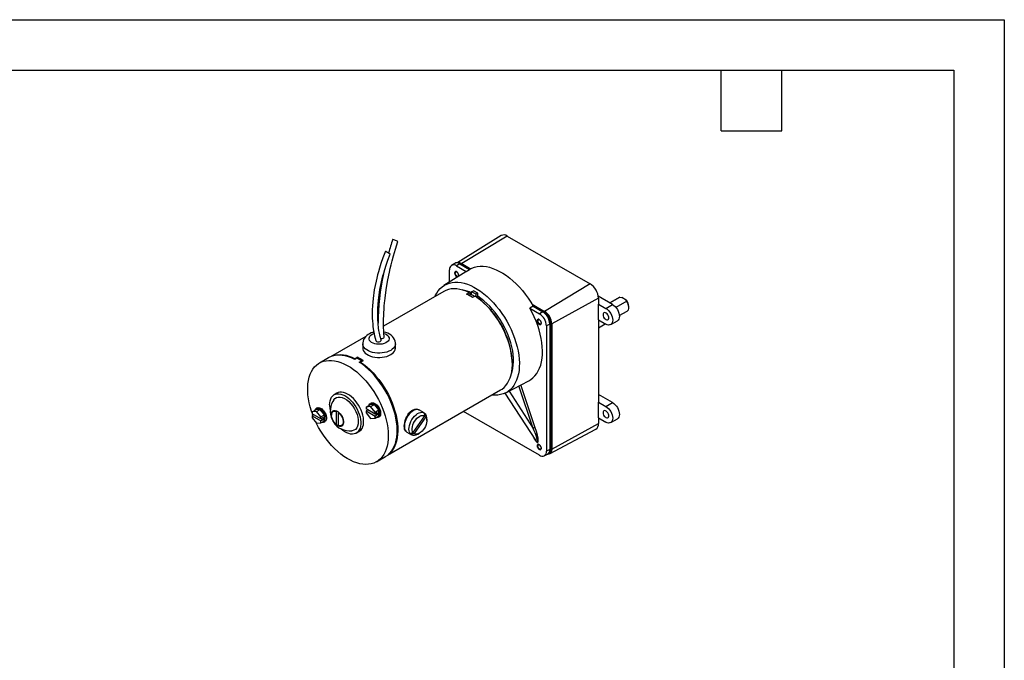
# Model space of a CAD drawing. Header units: inches. Extents: x 0 to 44, y 0 to 34.
# Tile 6 of 6: x 24.5 to 44, y 21.3 to 34. Entities that reach past the tile are written whole.
import ezdxf

# ---------------------------------------------------------------- set-up
doc = ezdxf.new("R2010")
doc.units = ezdxf.units.IN
doc.header["$LTSCALE"] = 4
doc.header["$MEASUREMENT"] = 0
doc.layers.add('TEXT', color=140, linetype='Continuous', lineweight=25)

msp = doc.modelspace()

# ---------------------------------------------------------------- linework, layer by layer
at = {"color": 7, "linetype": 'Continuous'}
for p, q in [((0.00039, 34.00042), (44.00039, 34.00042)), ((44.00039, 34.00042), (44.00039, 0.00042))]:
    msp.add_line(p, q, dxfattribs=at)
for p, q in [((34.04573, 29.73073), (33.18658, 29.19732)), ((34.16453, 29.72046), (33.26438, 29.17359)), ((34.16453, 29.72046), (35.8036, 28.77424)), ((33.02184, 28.81128), (33.02184, 29.04886)), ((33.12429, 29.17824), (33.0602, 29.13749)), ((33.22673, 29.16982), (33.16096, 29.1292)), ((33.16096, 29.1292), (33.35025, 29.01993)), ((33.22673, 29.16982), (33.41504, 29.06111)), ((33.23238, 29.16655), (33.25236, 29.17808)), ((33.43526, 29.0725), (33.25236, 29.17808)), ((33.26438, 29.17359), (33.43748, 29.07366)), ((33.35025, 29.01993), (33.41504, 29.06111)), ((33.34197, 29.01481), (32.91121, 28.74094)), ((33.13257, 28.99502), (33.13257, 28.98841)), ((33.16821, 28.92668), (33.17393, 28.92338)), ((33.35025, 29.01993), (33.34197, 29.01481)), ((35.8036, 28.77424), (34.90345, 28.22738)), ((32.90752, 28.62386), (31.71702, 27.9366)), ((33.36072, 28.56997), (33.41163, 28.59936)), ((33.41163, 28.59936), (33.42578, 28.59115)), ((33.41446, 28.549), (33.4286, 28.54195)), ((33.4286, 28.54195), (33.42107, 28.5376)), ((33.42578, 28.59115), (33.42578, 28.55553)), ((33.45901, 28.61817), (33.49437, 28.63858)), ((33.45901, 28.5595), (33.45901, 28.61817)), ((33.5474, 28.56714), (33.45901, 28.61817)), ((33.52831, 28.53201), (33.47739, 28.50262)), ((33.58275, 28.58755), (33.49437, 28.63858)), ((33.54245, 28.5238), (33.52831, 28.53201)), ((33.58275, 28.58755), (33.5474, 28.56714)), ((33.5474, 28.52049), (33.5474, 28.56714)), ((33.58275, 28.52889), (33.55697, 28.514)), ((33.58275, 28.52889), (33.58275, 28.58755)), ((35.96859, 28.48847), (35.04487, 27.98243)), ((36.24837, 28.36442), (35.96537, 28.5278)), ((35.96859, 28.48847), (35.96859, 28.37327)), ((36.38097, 28.50591), (36.19212, 28.39689)), ((36.19312, 28.39632), (36.39028, 28.51014)), ((36.39028, 28.51014), (36.38097, 28.50591)), ((36.39028, 28.51014), (36.43069, 28.50314)), ((36.51577, 28.45402), (36.43069, 28.50314)), ((36.51577, 28.45402), (36.5279, 28.43069)), ((34.67748, 28.33232), (34.61076, 28.29226)), ((34.61076, 28.29226), (34.80004, 28.18299)), ((34.65504, 28.37078), (34.90345, 28.22738)), ((34.88577, 28.23513), (34.65727, 28.36705)), ((34.67748, 28.33232), (34.8658, 28.2236)), ((35.96859, 28.06298), (35.96859, 28.37327)), ((35.96859, 28.37327), (36.11614, 28.28809)), ((36.11614, 28.28809), (36.24837, 28.36442)), ((36.5279, 28.43069), (36.31375, 28.30707)), ((36.56957, 28.30681), (36.56957, 28.32314)), ((34.8658, 28.2236), (34.80004, 28.18299)), ((34.88577, 28.23513), (34.8658, 28.2236)), ((35.96859, 28.06298), (35.96859, 26.43398)), ((35.96859, 28.06298), (36.11614, 27.9778)), ((36.38219, 28.14578), (36.53721, 28.23527)), ((34.76741, 28.05125), (34.76741, 28.04464)), ((34.80304, 27.98291), (34.80876, 27.97961)), ((35.00722, 27.97865), (34.93916, 27.94202)), ((34.93916, 27.94202), (34.93916, 25.46218)), ((35.00722, 27.97865), (35.0272, 27.99018)), ((35.00722, 27.97865), (35.00722, 25.49882)), ((35.0272, 25.51607), (35.0272, 27.99018)), ((35.04487, 27.98243), (35.04487, 25.50259)), ((35.96859, 27.90702), (36.10367, 27.985)), ((36.21113, 27.9684), (36.34336, 28.04473)), ((31.36502, 27.73339), (30.66821, 27.33113)), ((31.52266, 27.8244), (31.50196, 27.81244)), ((31.30371, 27.59012), (31.30371, 27.50479)), ((31.95221, 27.50479), (31.95221, 27.59012)), ((30.6256, 27.31), (30.44882, 27.20794)), ((31.14536, 27.29107), (31.13941, 27.28075)), ((31.14536, 27.29107), (31.19627, 27.32046)), ((31.19061, 27.30437), (31.14536, 27.27825)), ((31.19627, 27.32046), (31.19627, 27.30145)), ((31.23375, 27.22722), (31.279, 27.25335)), ((31.25564, 27.21263), (31.26203, 27.22372)), ((31.31294, 27.25311), (31.26203, 27.22372)), ((31.279, 27.25335), (31.279, 27.23351)), ((34.26547, 27.19032), (34.26547, 27.20665)), ((34.13566, 26.61989), (34.58824, 26.85597)), ((34.67961, 25.91484), (34.3953, 26.75532)), ((34.71991, 25.92677), (34.43298, 26.77498)), ((30.79404, 26.60994), (30.73889, 26.5781)), ((31.79312, 25.38252), (34.03242, 26.67525)), ((34.11847, 26.61143), (34.72046, 25.68342)), ((34.20036, 26.65364), (34.67961, 25.91484)), ((36.24837, 26.42514), (35.96859, 26.58665)), ((30.39883, 26.31845), (30.38435, 26.31009)), ((31.37396, 26.33719), (31.4468, 26.37923)), ((31.46129, 26.34499), (31.37396, 26.33719)), ((31.37396, 26.33719), (31.37396, 26.29917)), ((31.53412, 26.38704), (31.4468, 26.37923)), ((31.47048, 26.41427), (31.45601, 26.40592)), ((31.46129, 26.34499), (31.53412, 26.38704)), ((31.54862, 26.23636), (31.46129, 26.34499)), ((31.62145, 26.2784), (31.53412, 26.38704)), ((35.96859, 26.1237), (35.96859, 26.43398)), ((35.96859, 26.43398), (36.11614, 26.34881)), ((36.11614, 26.34881), (36.24837, 26.42514)), ((30.30231, 26.24136), (30.37514, 26.28341)), ((30.38964, 26.24917), (30.30231, 26.24136)), ((30.30231, 26.24136), (30.30231, 26.20335)), ((30.47697, 26.10253), (30.30231, 26.20335)), ((30.33732, 26.18314), (30.30231, 26.16293)), ((30.30231, 26.16293), (30.47697, 26.06211)), ((30.30231, 26.16293), (30.30231, 26.12492)), ((30.30231, 26.12492), (30.38964, 26.01629)), ((30.46247, 26.29122), (30.37514, 26.28341)), ((30.38964, 26.24917), (30.46247, 26.29122)), ((30.47697, 26.14054), (30.38964, 26.24917)), ((30.5498, 26.18258), (30.46247, 26.29122)), ((30.47697, 26.14054), (30.5498, 26.18258)), ((30.47697, 26.10253), (30.47697, 26.14054)), ((30.51873, 26.12663), (30.47697, 26.10253)), ((30.51873, 26.12663), (30.51873, 26.08621)), ((30.5498, 26.06614), (30.5498, 26.18258)), ((30.68838, 26.18378), (30.68838, 26.17644)), ((30.7856, 26.25142), (30.78778, 26.25521)), ((30.7856, 25.9892), (30.7856, 26.25142)), ((30.82096, 26.23844), (30.82096, 26.23101)), ((30.82292, 26.23443), (30.82096, 26.23101)), ((30.82096, 26.23101), (30.82096, 25.96879)), ((31.54862, 26.19835), (31.37396, 26.29917)), ((31.40897, 26.27896), (31.37396, 26.25875)), ((31.37396, 26.25875), (31.54862, 26.15793)), ((31.37396, 26.25875), (31.37396, 26.22074)), ((31.37396, 26.22074), (31.46129, 26.11211)), ((31.46129, 26.11211), (31.54862, 26.11992)), ((31.54862, 26.23636), (31.62145, 26.2784)), ((31.54862, 26.19835), (31.54862, 26.23636)), ((31.59038, 26.22245), (31.54862, 26.19835)), ((31.59038, 26.18203), (31.54862, 26.15793)), ((31.54862, 26.11992), (31.62145, 26.16196)), ((31.54862, 26.11992), (31.54862, 26.15793)), ((31.55537, 26.20224), (31.59038, 26.18203)), ((31.59038, 26.22245), (31.59038, 26.18203)), ((31.61224, 26.13528), (31.62672, 26.14363)), ((31.62145, 26.16196), (31.62145, 26.2784)), ((32.30237, 25.8317), (32.53188, 26.16188)), ((32.55302, 26.14136), (32.32351, 25.81118)), ((32.37469, 26.28588), (32.35857, 26.29518)), ((32.37435, 26.28607), (32.3701, 26.29361)), ((32.52016, 26.22182), (32.42894, 26.27448)), ((32.53188, 26.16188), (32.52559, 26.2184)), ((32.52993, 26.17941), (32.5439, 26.19951)), ((32.5439, 26.19951), (32.54673, 26.19788)), ((32.54673, 26.19788), (32.55302, 26.14136)), ((34.80004, 25.38184), (33.29599, 26.25011)), ((35.96859, 26.1237), (35.96859, 26.00863)), ((35.96859, 26.1237), (36.11614, 26.03852)), ((30.38964, 26.01629), (30.47697, 26.02409)), ((30.51873, 26.08621), (30.47697, 26.06211)), ((30.47697, 26.02409), (30.5498, 26.06614)), ((30.47697, 26.02409), (30.47697, 26.06211)), ((30.48372, 26.10642), (30.51873, 26.08621)), ((30.54059, 26.03945), (30.55507, 26.04781)), ((30.79197, 25.98544), (30.7856, 25.9892)), ((30.82096, 25.96879), (30.82803, 25.96461)), ((32.57194, 26.0698), (32.57194, 26.10736)), ((35.04487, 25.50259), (35.96859, 26.00863)), ((36.21113, 26.02911), (36.34336, 26.10545)), ((31.17635, 25.82031), (31.23151, 25.85215)), ((32.13964, 25.88407), (32.14195, 25.88273)), ((32.17896, 25.84145), (32.27018, 25.78879)), ((32.24078, 25.81437), (32.24361, 25.81273)), ((32.24361, 25.81273), (32.30237, 25.8317)), ((32.26192, 25.79384), (32.28414, 25.82581)), ((32.26475, 25.79221), (32.26192, 25.79384)), ((32.32351, 25.81118), (32.26475, 25.79221)), ((32.3952, 25.80119), (32.42772, 25.81997)), ((35.00158, 25.40999), (35.91808, 25.90059)), ((34.76741, 25.57632), (34.76741, 25.5697)), ((31.57673, 25.25414), (31.75351, 25.35619)), ((34.80304, 25.50798), (34.80876, 25.50467)), ((34.89595, 25.37075), (34.96329, 25.40588)), ((35.00722, 25.49882), (34.93916, 25.46218)), ((34.98543, 25.4243), (34.98577, 25.4245)), ((35.0272, 25.51607), (35.00722, 25.50453))]:
    msp.add_line(p, q)
at = {"flags": 128}
for points in [[(31.99374, 29.6131), (31.9849, 29.61848), (31.97173, 29.62502), (31.95571, 29.63199), (31.93865, 29.63859), (31.92248, 29.64409), (31.90902, 29.64786), (31.89978, 29.64949), (31.89581, 29.64877), (31.89598, 29.64849)], [(31.72917, 27.72457), (31.72323, 27.79711), (31.71982, 27.85595), (31.71804, 27.89968), (31.71702, 27.93665), (31.71641, 27.97495), (31.71624, 28.01453), (31.72167, 28.20821), (31.72535, 28.26894), (31.73031, 28.33446), (31.73589, 28.39619), (31.74046, 28.44089), (31.74611, 28.49112), (31.75345, 28.55032), (31.77509, 28.69922), (31.80213, 28.85363), (31.83301, 29.00515), (31.8495, 29.07861), (31.86653, 29.15029), (31.88615, 29.22844), (31.91359, 29.33116), (31.9502, 29.45843), (31.99727, 29.60898)], [(31.99707, 29.60899), (31.99544, 29.61176), (31.99374, 29.6131)], [(31.7556, 29.42047), (31.7049, 29.28975), (31.66556, 29.17761), (31.63591, 29.08488), (31.61446, 29.01201), (31.5978, 28.95115), (31.58212, 28.88962), (31.56746, 28.82732), (31.53322, 28.65422), (31.50917, 28.48322), (31.50199, 28.41005), (31.49672, 28.33621), (31.49349, 28.26143), (31.49247, 28.18397), (31.49401, 28.10396), (31.49802, 28.02868), (31.50122, 27.98851), (31.5043, 27.9567), (31.50758, 27.92732), (31.51349, 27.88208), (31.52329, 27.82047), (31.53845, 27.74387), (31.56081, 27.65413)], [(31.66841, 27.66416), (31.6496, 27.73517), (31.63572, 27.79852), (31.62578, 27.85305), (31.61891, 27.89782), (31.61441, 27.93214), (31.61156, 27.95678), (31.60737, 27.99955), (31.60344, 28.05262), (31.60054, 28.11488), (31.60133, 28.28411), (31.61348, 28.45123), (31.64354, 28.66248), (31.68928, 28.87567), (31.70339, 28.9303), (31.71884, 28.98631), (31.73962, 29.05657), (31.76737, 29.14315), (31.80326, 29.24571), (31.84859, 29.3636)], [(31.83907, 29.36892), (31.82765, 29.37571), (31.81335, 29.38433), (31.79779, 29.39383), (31.78271, 29.40313), (31.76981, 29.41117), (31.76056, 29.41706), (31.75599, 29.42012), (31.75624, 29.42008)], [(33.23381, 29.18738), (33.23679, 29.18638), (33.26438, 29.17359)], [(33.41504, 29.06111), (33.46368, 29.08614), (33.51565, 29.10485), (33.57067, 29.11712), (33.62842, 29.12288), (33.68857, 29.12209), (33.75076, 29.11477), (33.81465, 29.10095), (33.87987, 29.08072), (33.94604, 29.05419), (34.01279, 29.0215), (34.07973, 28.98286), (34.14648, 28.93848), (34.21265, 28.88861), (34.27787, 28.83354), (34.34176, 28.77359), (34.40396, 28.70911), (34.4641, 28.64045), (34.52185, 28.56802), (34.57687, 28.49222), (34.62885, 28.41351), (34.67748, 28.33232)], [(33.2018, 28.92569), (33.20196, 28.9261), (33.20445, 28.94099), (33.20196, 28.95877), (33.19477, 28.97728), (33.18377, 28.9943), (33.17027, 29.00777), (33.1559, 29.01606), (33.1424, 29.01818), (33.1314, 29.01387), (33.12421, 29.00365), (33.12172, 28.98875)], [(33.14004, 28.95889), (33.13383, 28.97685), (33.13286, 28.99343), (33.13727, 29.00611), (33.14639, 29.01297), (33.15883, 29.01295), (33.17055, 29.00755)], [(33.20377, 28.94999), (33.20357, 28.94224), (33.19916, 28.92956), (33.19004, 28.9227), (33.17759, 28.92271), (33.16372, 28.9296), (33.15054, 28.9423), (33.14004, 28.95889)], [(32.73379, 28.52357), (32.73991, 28.53732), (32.76756, 28.59001), (32.79961, 28.63753), (32.8359, 28.67962), (32.87622, 28.71604), (32.92033, 28.74657), (32.96798, 28.77105), (33.0189, 28.78933), (33.07279, 28.80131), (33.12935, 28.80692), (33.18826, 28.80612), (33.24917, 28.79893), (33.31174, 28.78538), (33.37561, 28.76556), (33.44042, 28.73956), (33.50578, 28.70755), (33.57134, 28.66971), (33.6367, 28.62625), (33.7015, 28.57742), (33.76537, 28.52351), (33.82795, 28.46482), (33.88886, 28.40168), (33.94777, 28.33446), (34.00433, 28.26354), (34.05822, 28.18934), (34.10914, 28.11227), (34.15679, 28.03278), (34.2009, 27.95131), (34.24122, 27.86835), (34.27751, 27.78436), (34.30956, 27.69982), (34.3372, 27.61523), (34.36027, 27.53105), (34.37863, 27.44779), (34.39218, 27.3659), (34.40084, 27.28587), (34.40456, 27.20814), (34.40332, 27.13318), (34.39712, 27.06139), (34.38601, 26.9932), (34.37005, 26.929), (34.34932, 26.86915), (34.32395, 26.814), (34.29408, 26.76386), (34.25988, 26.71903), (34.22155, 26.67974), (34.1793, 26.64624), (34.13339, 26.61872), (34.08407, 26.59732), (34.03163, 26.58218), (33.97636, 26.57338), (33.91858, 26.57097), (33.8587, 26.57496)], [(33.41163, 28.59936), (33.34866, 28.62745), (33.28646, 28.64932), (33.22542, 28.66485), (33.16593, 28.67394), (33.10838, 28.67652), (33.05312, 28.67258), (33.0005, 28.66215), (32.95087, 28.64529), (32.90752, 28.62386)], [(34.03242, 26.67525), (34.06062, 26.69324), (34.10116, 26.72609), (34.1377, 26.76479), (34.17001, 26.80911), (34.19786, 26.85877), (34.2211, 26.91345), (34.23957, 26.97279), (34.25315, 27.03644), (34.26177, 27.10398), (34.26535, 27.17498), (34.26389, 27.24899), (34.25739, 27.32554), (34.24589, 27.40415), (34.22946, 27.48432), (34.20822, 27.56554), (34.18229, 27.64729), (34.15183, 27.72906), (34.11705, 27.81032), (34.07816, 27.89056), (34.03541, 27.96927), (33.98907, 28.04595), (33.93944, 28.12012), (33.88682, 28.19129), (33.83156, 28.25903), (33.77401, 28.3229), (33.71452, 28.3825), (33.65348, 28.43744), (33.59128, 28.48739), (33.52831, 28.53201)], [(34.24087, 26.97786), (34.24263, 26.98228), (34.26139, 27.03831), (34.2754, 27.09863), (34.28457, 27.16283), (34.28883, 27.2305), (34.28815, 27.30118), (34.28255, 27.37441), (34.27205, 27.44971), (34.25672, 27.52659), (34.23667, 27.60454), (34.21203, 27.68304), (34.18297, 27.76158), (34.14966, 27.83965), (34.11233, 27.91673), (34.07123, 27.99231), (34.02662, 28.0659), (33.97881, 28.137), (33.9281, 28.20517), (33.87483, 28.26993), (33.81934, 28.33088), (33.76201, 28.38761), (33.70321, 28.43974), (33.64333, 28.48694), (33.58275, 28.52889)], [(34.58824, 26.85597), (34.62966, 26.88073), (34.673, 26.91451), (34.71237, 26.95421), (34.74752, 26.99962), (34.77825, 27.05045), (34.8044, 27.10643), (34.8258, 27.16723), (34.84235, 27.2325), (34.85393, 27.30187), (34.86049, 27.37493), (34.86198, 27.45127), (34.8584, 27.53045), (34.84978, 27.612), (34.83615, 27.69547), (34.81759, 27.78037), (34.79422, 27.86622), (34.76617, 27.95251), (34.7336, 28.03875), (34.69669, 28.12445), (34.65567, 28.20912), (34.61076, 28.29226)], [(36.11614, 28.28809), (36.14235, 28.26998), (36.16755, 28.2466), (36.19078, 28.21885), (36.21114, 28.18781), (36.22785, 28.15465), (36.24026, 28.12066), (36.24791, 28.08715), (36.25049, 28.05539), (36.24791, 28.02661), (36.24026, 28.00192), (36.22785, 27.98227), (36.21114, 27.9684), (36.19078, 27.96086), (36.16755, 27.95993), (36.14235, 27.96565), (36.11614, 27.9778)], [(36.24837, 28.36442), (36.27458, 28.34631), (36.29978, 28.32293), (36.32301, 28.29519), (36.34337, 28.26414), (36.36008, 28.23099), (36.37249, 28.197), (36.38014, 28.16348), (36.38272, 28.13172), (36.38014, 28.10295), (36.37249, 28.07826), (36.36008, 28.0586), (36.34337, 28.04474), (36.34336, 28.04473)], [(36.53721, 28.23527), (36.54999, 28.2456), (36.56128, 28.26311), (36.56788, 28.28556), (36.56949, 28.31192), (36.56602, 28.34097), (36.55764, 28.37138), (36.54473, 28.40175), (36.5279, 28.43069)], [(34.75655, 28.04499), (34.75905, 28.02721), (34.76623, 28.00869), (34.77723, 27.99168), (34.79073, 27.97821), (34.8051, 27.96992), (34.8186, 27.9678), (34.8296, 27.97211), (34.83679, 27.98233), (34.83928, 27.99723), (34.83679, 28.015), (34.8296, 28.03352), (34.8186, 28.05053), (34.8051, 28.064), (34.79073, 28.07229), (34.77723, 28.07441), (34.76623, 28.0701), (34.75905, 28.05988), (34.75655, 28.04499)], [(34.77287, 28.0196), (34.76791, 28.03746), (34.7683, 28.05328), (34.77398, 28.06466), (34.78409, 28.06986), (34.79708, 28.06808), (34.80538, 28.06378)], [(36.11614, 28.06722), (36.13292, 28.06045), (36.14821, 28.06013), (36.16064, 28.06627), (36.16913, 28.07834), (36.1729, 28.09527), (36.17164, 28.11554), (36.16544, 28.13735), (36.15486, 28.15878), (36.14084, 28.17791), (36.12462, 28.19305), (36.10766, 28.20284), (36.09144, 28.20643), (36.07742, 28.20348), (36.06684, 28.19427), (36.06065, 28.17961), (36.05938, 28.1608), (36.06315, 28.13952), (36.07164, 28.11766), (36.08408, 28.09715), (36.09936, 28.07982), (36.11614, 28.06722)], [(34.83861, 28.00622), (34.83779, 27.99485), (34.83211, 27.98347), (34.822, 27.97827), (34.80901, 27.98005), (34.79511, 27.98852), (34.78242, 28.00241), (34.77287, 28.0196)], [(31.52378, 27.81799), (31.50197, 27.81245), (31.47098, 27.80188), (31.44037, 27.78824), (31.41092, 27.77134), (31.38352, 27.75112), (31.35905, 27.72767), (31.33831, 27.70124), (31.32195, 27.67216), (31.31052, 27.64084), (31.30452, 27.60776), (31.30447, 27.5897)], [(31.57767, 27.58088), (31.54243, 27.58828), (31.51023, 27.59938), (31.48036, 27.61491), (31.45607, 27.63401), (31.43907, 27.65558), (31.43018, 27.67821), (31.42923, 27.70048), (31.43516, 27.72121), (31.44753, 27.74098), (31.4672, 27.76015), (31.4941, 27.77739), (31.52719, 27.79141), (31.52895, 27.79188)], [(31.7236, 27.7926), (31.74568, 27.78498), (31.77555, 27.76946), (31.79985, 27.75036), (31.81685, 27.72879), (31.82573, 27.70616), (31.82669, 27.68389), (31.82076, 27.66315), (31.80839, 27.64339), (31.78871, 27.62422), (31.76181, 27.60698), (31.72873, 27.59295), (31.69137, 27.58314), (31.65217, 27.57801), (31.61359, 27.57746), (31.57767, 27.58088)], [(31.66079, 27.69293), (31.67102, 27.6915), (31.68923, 27.69256), (31.7058, 27.69704), (31.71887, 27.70443), (31.72199, 27.70721), (31.72832, 27.71712), (31.72852, 27.72457)], [(31.95144, 27.59013), (31.95149, 27.6067), (31.94524, 27.64141), (31.93225, 27.67578), (31.91482, 27.70528), (31.89223, 27.73262), (31.86481, 27.75725), (31.83335, 27.77854), (31.79926, 27.79593), (31.76447, 27.80919), (31.72701, 27.81941), (31.72188, 27.82037)], [(31.95221, 27.59012), (31.95205, 27.58436), (31.94695, 27.55654), (31.93472, 27.52947), (31.91563, 27.50375), (31.89012, 27.47997), (31.85876, 27.45864), (31.82224, 27.44025), (31.78137, 27.42521), (31.73708, 27.41385), (31.69036, 27.40643), (31.64224, 27.40311), (31.5938, 27.40397), (31.54612, 27.40899), (31.50027, 27.41805), (31.45728, 27.43096), (31.41809, 27.44743), (31.3836, 27.46708), (31.35456, 27.48947), (31.33163, 27.51412), (31.31532, 27.54047), (31.30599, 27.56792), (31.30371, 27.58989)], [(31.30371, 27.50479), (31.30599, 27.48259), (31.31532, 27.45514), (31.33163, 27.42879), (31.35456, 27.40415), (31.3836, 27.38175), (31.41809, 27.3621), (31.45728, 27.34563), (31.50027, 27.33273), (31.54612, 27.32366), (31.5938, 27.31864), (31.64224, 27.31778), (31.69036, 27.3211), (31.73708, 27.32852), (31.78137, 27.33988), (31.82224, 27.35492), (31.85876, 27.37331), (31.89012, 27.39464), (31.91563, 27.41843), (31.93472, 27.44414), (31.94695, 27.47121), (31.95205, 27.49903), (31.95221, 27.50479)], [(31.56107, 27.65387), (31.56109, 27.6532), (31.56746, 27.64329), (31.57915, 27.63517), (31.59484, 27.62973), (31.61276, 27.6276), (31.63089, 27.62901), (31.6472, 27.63381), (31.65161, 27.63592), (31.66278, 27.64429), (31.66852, 27.65432), (31.66821, 27.66416)], [(31.14536, 27.27825), (31.08254, 27.3076), (31.02039, 27.33085), (30.95931, 27.34786), (30.89966, 27.35851), (30.84183, 27.36275), (30.78617, 27.36055), (30.73304, 27.35191), (30.68277, 27.3369), (30.63566, 27.3156), (30.6256, 27.31)], [(30.30231, 26.22253), (30.29026, 26.25796), (30.2657, 26.33966), (30.24586, 26.42068), (30.23087, 26.50049), (30.22083, 26.5786), (30.21579, 26.65451), (30.21579, 26.72775), (30.22083, 26.79785), (30.23087, 26.86436), (30.24586, 26.92687), (30.2657, 26.98498), (30.29026, 27.03832), (30.31939, 27.08656), (30.3529, 27.12939), (30.39059, 27.16654), (30.43221, 27.19777), (30.4775, 27.2229), (30.52617, 27.24175), (30.57792, 27.25421), (30.63242, 27.2602), (30.68932, 27.25969), (30.74827, 27.25268), (30.80889, 27.2392), (30.8708, 27.21935), (30.93361, 27.19325), (30.99692, 27.16107), (31.06032, 27.12301), (31.12343, 27.07931), (31.18584, 27.03025), (31.24715, 26.97613), (31.30699, 26.9173), (31.36496, 26.85414), (31.4207, 26.78703), (31.47387, 26.71641), (31.52412, 26.64273), (31.57114, 26.56643), (31.61463, 26.48802), (31.65431, 26.40798), (31.68994, 26.32683), (31.72128, 26.24507), (31.74815, 26.16322), (31.77037, 26.0818), (31.78779, 26.00132), (31.80032, 25.92229), (31.80787, 25.84522), (31.81039, 25.77059), (31.81039, 25.77059)], [(31.75351, 25.35619), (31.75688, 25.35816), (31.79943, 25.38742), (31.83815, 25.42259), (31.87282, 25.46346), (31.90321, 25.50977), (31.92914, 25.56124), (31.95043, 25.61754), (31.96697, 25.67831), (31.97863, 25.74319), (31.98536, 25.81175), (31.98711, 25.88358), (31.98387, 25.95823), (31.97565, 26.03521), (31.96252, 26.11407), (31.94455, 26.19429), (31.92185, 26.27538), (31.89457, 26.35684), (31.86288, 26.43814), (31.82697, 26.51879), (31.78707, 26.59827), (31.74344, 26.6761), (31.69634, 26.75178), (31.64606, 26.82483), (31.59293, 26.89482), (31.53727, 26.96128), (31.47944, 27.02381), (31.4198, 27.08202), (31.35871, 27.13555), (31.29656, 27.18405), (31.23375, 27.22722)], [(31.26203, 27.22372), (31.325, 27.17909), (31.38721, 27.12915), (31.44824, 27.07421), (31.50773, 27.01461), (31.56528, 26.95074), (31.62055, 26.883), (31.67316, 26.81182), (31.72279, 26.73766), (31.76913, 26.66098), (31.81188, 26.58227), (31.85077, 26.50203), (31.88556, 26.42076), (31.91601, 26.339), (31.94194, 26.25725), (31.96319, 26.17603), (31.97961, 26.09586), (31.99111, 26.01725), (31.99761, 25.94069), (31.99908, 25.86668), (31.99549, 25.79568), (31.98688, 25.72815), (31.97329, 25.6645), (31.95482, 25.60515), (31.93159, 25.55048), (31.90373, 25.50082), (31.87143, 25.4565), (31.83489, 25.41779), (31.81636, 25.40165)], [(30.64826, 26.37779), (30.6508, 26.42201), (30.65838, 26.46257), (30.67087, 26.4988), (30.68807, 26.53011), (30.7097, 26.55599), (30.73539, 26.57601), (30.76474, 26.58985), (30.79725, 26.59727), (30.8324, 26.59815), (30.8696, 26.59249), (30.90825, 26.58036), (30.9477, 26.56198), (30.98733, 26.53764), (31.02646, 26.50774), (31.06446, 26.47278), (31.10071, 26.43332), (31.13461, 26.39002), (31.1656, 26.34359), (31.19318, 26.29479), (31.21689, 26.24441), (31.23634, 26.1933), (31.25122, 26.14228), (31.26127, 26.09219), (31.26634, 26.04387), (31.26634, 25.99809), (31.26127, 25.95562), (31.25122, 25.91714), (31.23634, 25.8833), (31.21689, 25.85464), (31.19318, 25.83164), (31.1656, 25.81468), (31.13461, 25.80403), (31.10071, 25.79987), (31.06446, 25.80227), (31.02646, 25.81118), (30.98733, 25.82647), (30.9477, 25.84787), (30.90825, 25.87505), (30.87134, 25.90595)], [(30.73383, 26.47903), (30.75499, 26.50337), (30.78461, 26.52242), (30.82007, 26.5327), (30.85838, 26.53337), (30.90066, 26.52443), (30.94334, 26.50665), (30.98767, 26.4795), (31.02991, 26.44526), (31.07129, 26.40296), (31.10833, 26.35614), (31.1421, 26.30345), (31.16976, 26.24932), (31.19211, 26.19219), (31.20727, 26.13685), (31.21568, 26.08171), (31.21712, 26.0494), (31.21354, 26.00187), (31.20249, 25.95865), (31.18489, 25.92338), (31.16025, 25.89503), (31.13063, 25.87599), (31.09517, 25.8657), (31.08799, 25.86558)], [(31.23151, 25.85215), (31.24833, 25.86348), (31.27204, 25.88648), (31.2915, 25.91514), (31.30637, 25.94898), (31.31643, 25.98746), (31.3215, 26.02993), (31.3215, 26.07571), (31.31643, 26.12403), (31.30637, 26.17412), (31.2915, 26.22514), (31.27204, 26.27625), (31.24833, 26.32663), (31.22076, 26.37543), (31.18976, 26.42186), (31.15586, 26.46516), (31.11962, 26.50462), (31.08161, 26.53958), (31.04248, 26.56948), (31.00286, 26.59382), (30.9634, 26.6122), (30.92475, 26.62433), (30.88755, 26.62999), (30.8524, 26.62911), (30.81989, 26.62169), (30.79404, 26.60994)], [(30.35672, 26.27277), (30.3622, 26.28623), (30.37452, 26.30276), (30.39095, 26.31331), (30.41072, 26.31737), (30.43291, 26.31477), (30.45649, 26.30562), (30.48035, 26.29036), (30.50337, 26.26969), (30.52448, 26.24458), (30.54268, 26.21621), (30.55714, 26.1859), (30.56717, 26.15507), (30.57231, 26.12516), (30.57231, 26.09757), (30.56717, 26.07359), (30.55714, 26.05435), (30.54268, 26.04073), (30.52448, 26.03338), (30.50337, 26.03264), (30.49445, 26.03419)], [(30.39883, 26.31845), (30.40542, 26.32166), (30.4252, 26.32573), (30.44739, 26.32313), (30.47097, 26.31398), (30.49482, 26.29872), (30.51784, 26.27805), (30.53895, 26.25294), (30.55716, 26.22457), (30.57162, 26.19426), (30.58165, 26.16343), (30.58679, 26.13352), (30.58679, 26.10593), (30.58165, 26.08195), (30.57162, 26.0627), (30.55716, 26.04909), (30.55507, 26.04781)], [(30.73345, 26.47932), (30.73114, 26.47629), (30.7132, 26.44807)], [(31.42837, 26.3686), (31.43385, 26.38205), (31.44617, 26.39858), (31.4626, 26.40913), (31.48237, 26.41319), (31.50457, 26.41059), (31.52814, 26.40145), (31.552, 26.38618), (31.57502, 26.36551), (31.59613, 26.3404), (31.61434, 26.31203), (31.62879, 26.28172), (31.63883, 26.25089), (31.64396, 26.22098), (31.64396, 26.19339), (31.63883, 26.16941), (31.62879, 26.15017), (31.61434, 26.13655), (31.59613, 26.1292), (31.57502, 26.12846), (31.56611, 26.13001)], [(31.47048, 26.41427), (31.47707, 26.41748), (31.49685, 26.42155), (31.51904, 26.41895), (31.54262, 26.4098), (31.56647, 26.39454), (31.58949, 26.37387), (31.6106, 26.34876), (31.62881, 26.32039), (31.64327, 26.29008), (31.6533, 26.25925), (31.65844, 26.22934), (31.65844, 26.20175), (31.6533, 26.17777), (31.64327, 26.15852), (31.62881, 26.14491), (31.62672, 26.14363)], [(36.11614, 26.34881), (36.14235, 26.33069), (36.16755, 26.30732), (36.19078, 26.27957), (36.21114, 26.24852), (36.22785, 26.21537), (36.24026, 26.18138), (36.24791, 26.14786), (36.25049, 26.1161), (36.24791, 26.08733), (36.24026, 26.06264), (36.22785, 26.04298), (36.21114, 26.02912), (36.19078, 26.02158), (36.16755, 26.02065), (36.14235, 26.02637), (36.11614, 26.03852)], [(36.24837, 26.42514), (36.27458, 26.40703), (36.29978, 26.38365), (36.32301, 26.3559), (36.34337, 26.32486), (36.36008, 26.2917), (36.37249, 26.25771), (36.38014, 26.2242), (36.38272, 26.19244), (36.38014, 26.16366), (36.37249, 26.13897), (36.36008, 26.11932), (36.34337, 26.10545), (36.34336, 26.10545)], [(30.32043, 26.17339), (30.31939, 26.17609), (30.31104, 26.19832)], [(30.68201, 26.18011), (30.68449, 26.20687), (30.69184, 26.22966), (30.70375, 26.24756), (30.71973, 26.25983), (30.73913, 26.26598), (30.76116, 26.26574), (30.78492, 26.25913), (30.80942, 26.24642), (30.83368, 26.22812), (30.85669, 26.205), (30.87751, 26.17799), (30.89529, 26.1482), (30.90931, 26.11685), (30.91899, 26.08523), (30.92393, 26.05462), (30.92393, 26.02629), (30.91899, 26.00139), (30.90931, 25.98093), (30.89529, 25.96577), (30.87751, 25.95651), (30.85669, 25.95355), (30.83368, 25.95699), (30.80942, 25.9667), (30.78492, 25.98228), (30.76116, 26.0031), (30.73913, 26.02829), (30.71973, 26.05684), (30.70375, 26.08756), (30.69184, 26.11921), (30.68449, 26.15049), (30.68201, 26.18011)], [(30.7856, 25.9892), (30.76148, 26.01064), (30.73933, 26.03679), (30.7202, 26.0664), (30.70501, 26.09808), (30.69446, 26.13032), (30.68906, 26.16162), (30.68906, 26.19047), (30.69446, 26.21553), (30.70501, 26.23559), (30.7202, 26.24973), (30.73933, 26.25726), (30.76148, 26.25783), (30.7856, 26.25142)], [(30.82096, 26.23101), (30.84508, 26.20957), (30.86723, 26.18342), (30.88636, 26.15381), (30.90155, 26.12213), (30.9121, 26.08988), (30.9175, 26.05859), (30.9175, 26.02974), (30.9121, 26.00468), (30.90155, 25.98461), (30.88636, 25.97048), (30.86723, 25.96295), (30.84508, 25.96238), (30.82096, 25.96879)], [(32.16928, 25.8475), (32.15497, 25.85846), (32.14224, 25.87698), (32.13334, 25.90126), (32.12832, 25.93063), (32.12717, 25.95591), (32.12909, 25.99145), (32.13476, 26.02936), (32.14418, 26.06848), (32.15721, 26.10766), (32.17405, 26.14626), (32.1943, 26.18254), (32.21804, 26.21565), (32.24459, 26.24414), (32.27294, 26.26662), (32.30271, 26.28298), (32.33248, 26.29252), (32.36184, 26.29552), (32.39006, 26.29189), (32.41592, 26.28193), (32.41884, 26.27985)], [(32.19826, 26.16057), (32.17583, 26.12465), (32.15709, 26.0868), (32.14257, 26.04813), (32.1327, 26.00973), (32.12775, 25.97273), (32.12787, 25.93818), (32.13306, 25.90707), (32.14317, 25.8803), (32.15789, 25.85865), (32.17683, 25.84273), (32.17896, 25.84145)], [(32.42894, 26.27448), (32.4202, 26.27886), (32.39602, 26.28538), (32.36919, 26.28535), (32.34049, 26.27878), (32.31073, 26.26586), (32.28078, 26.24696), (32.2515, 26.22262), (32.22372, 26.19355), (32.19826, 26.16057)], [(32.24361, 25.81273), (32.23021, 25.83669), (32.22173, 25.86569), (32.21843, 25.89885), (32.22041, 25.9352), (32.22761, 25.97363), (32.23981, 26.01302), (32.25665, 26.05217), (32.27762, 26.08992), (32.30211, 26.12515), (32.32937, 26.15679), (32.3586, 26.18392), (32.38892, 26.20571), (32.41943, 26.22151), (32.44921, 26.23087), (32.47738, 26.23348), (32.5031, 26.22928), (32.52559, 26.2184)], [(32.30237, 25.8317), (32.291, 25.85443), (32.2847, 25.88207), (32.28371, 25.91359), (32.28808, 25.94782), (32.29763, 25.98349), (32.31202, 26.01927), (32.3307, 26.05384), (32.35299, 26.0859), (32.37806, 26.11427), (32.40496, 26.1379), (32.43272, 26.1559), (32.46028, 26.16761), (32.48664, 26.17259), (32.5108, 26.17065), (32.53188, 26.16188)], [(32.55302, 26.14136), (32.56439, 26.11863), (32.57069, 26.09099), (32.57168, 26.05947), (32.56731, 26.02524), (32.55776, 25.98957), (32.54337, 25.95378), (32.52469, 25.91922), (32.5024, 25.88715), (32.47733, 25.85878), (32.45043, 25.83516), (32.42267, 25.81716), (32.39511, 25.80545), (32.36875, 25.80047), (32.34459, 25.8024), (32.32351, 25.81118)], [(36.11614, 26.12793), (36.13292, 26.12117), (36.14821, 26.12084), (36.16064, 26.12699), (36.16913, 26.13906), (36.1729, 26.15598), (36.17164, 26.17625), (36.16544, 26.19807), (36.15486, 26.2195), (36.14084, 26.23863), (36.12462, 26.25376), (36.10766, 26.26356), (36.09144, 26.26714), (36.07742, 26.2642), (36.06684, 26.25499), (36.06065, 26.24033), (36.05938, 26.22152), (36.06315, 26.20024), (36.07164, 26.17837), (36.08408, 26.15786), (36.09936, 26.14054), (36.11614, 26.12793)], [(31.81039, 25.77059), (31.80787, 25.69886), (31.80032, 25.63051), (31.78779, 25.56595), (31.77037, 25.50559), (31.74815, 25.44982), (31.72128, 25.39899), (31.68994, 25.35342), (31.65431, 25.3134), (31.61463, 25.27918), (31.57114, 25.25098), (31.52412, 25.22897), (31.47387, 25.2133), (31.4207, 25.20406), (31.36496, 25.20132), (31.30699, 25.20509), (31.24715, 25.21534), (31.18584, 25.23202), (31.12343, 25.25501), (31.06032, 25.28417), (30.99692, 25.31932), (30.93361, 25.36023), (30.8708, 25.40665), (30.80889, 25.45828), (30.74827, 25.5148), (30.68932, 25.57584), (30.63242, 25.64103), (30.57792, 25.70995), (30.52617, 25.78216), (30.4775, 25.85721), (30.43221, 25.93462), (30.39059, 26.01391), (30.38905, 26.01702)], [(34.75851, 25.64138), (34.76016, 25.64165), (34.76156, 25.64252), (34.76356, 25.64607), (34.7645, 25.65202), (34.76434, 25.66039), (34.76226, 25.67584), (34.75792, 25.69611), (34.75121, 25.72121), (34.74139, 25.75303), (34.72808, 25.79191), (34.71462, 25.82831), (34.69996, 25.86571), (34.67961, 25.91484)], [(34.76195, 25.6342), (34.76677, 25.63534), (34.77071, 25.63893), (34.77391, 25.64535), (34.77606, 25.65446), (34.7771, 25.68152), (34.77335, 25.7195), (34.76132, 25.78266), (34.74279, 25.85389), (34.71991, 25.92677)], [(34.68111, 25.74408), (34.69239, 25.72085), (34.71444, 25.68257), (34.73391, 25.65516), (34.74226, 25.6459), (34.74988, 25.63928), (34.75631, 25.63551), (34.76195, 25.6342)], [(34.75655, 25.57005), (34.75905, 25.55227), (34.76623, 25.53376), (34.77723, 25.51674), (34.79073, 25.50328), (34.8051, 25.49498), (34.8186, 25.49286), (34.8296, 25.49717), (34.83679, 25.50739), (34.83928, 25.52229), (34.83679, 25.54007), (34.8296, 25.55858), (34.8186, 25.5756), (34.8051, 25.58907), (34.79073, 25.59736), (34.77723, 25.59948), (34.76623, 25.59517), (34.75905, 25.58495), (34.75655, 25.57005)], [(34.77502, 25.53989), (34.76873, 25.55784), (34.76766, 25.57447), (34.77198, 25.58724), (34.78103, 25.5942), (34.79343, 25.59431), (34.80538, 25.58885)], [(34.83861, 25.53129), (34.83843, 25.52379), (34.83411, 25.51102), (34.82506, 25.50406), (34.81265, 25.50395), (34.79879, 25.51073), (34.78557, 25.52335), (34.77502, 25.53989)], [(35.04487, 25.50259), (35.04216, 25.4723), (35.03411, 25.44631), (35.02104, 25.42562), (35.00345, 25.41103), (34.98202, 25.40309), (34.95757, 25.40212), (34.95633, 25.40225)]]:
    msp.add_lwpolyline(points, dxfattribs=at)
for centre, radius, start, end in [((37.95548, 27.6635), 6.37661, 161.862004, 164.341097), ((34.09653, 29.62615), 0.11627, 54.208646, 115.909592), ((31.16337, 28.32145), 1.24732, 56.698285, 58.966722), ((31.88235, 29.43659), 0.08033, 237.4008, 244.676874), ((33.10665, 29.06262), 0.08592, 50.796715, 189.214037), ((33.16871, 29.09137), 0.09757, 53.516137, 117.081962), ((33.19377, 29.09631), 0.1006, 54.382423, 114.307119), ((36.3196, 27.9734), 4.71183, 167.781229, 179.738167), ((33.19997, 28.98711), 0.07827, 178.794884, 254.880291), ((33.16905, 27.97332), 0.68774, 65.063712, 81.238579), ((35.61189, 28.47304), 0.35704, 2.476398, 57.523602), ((32.89027, 27.62031), 1.0598, 56.358619, 63.646757), ((33.01635, 27.69187), 0.97403, 58.958684, 62.969754), ((32.55519, 27.12485), 1.71223, 2.738215, 54.788835), ((36.3594, 28.31324), 0.21041, 2.696903, 41.997496), ((34.63711, 27.92827), 0.30237, 2.605478, 57.394522), ((34.70018, 27.96468), 0.30736, 2.605478, 57.394522), ((34.72015, 27.97621), 0.30736, 2.605478, 57.394522), ((34.73783, 27.96846), 0.30736, 2.605478, 57.394522), ((30.86266, 26.80013), 0.56652, 60.065954, 107.067598), ((30.70399, 26.35937), 1.06294, 57.250964, 62.754412), ((30.72582, 26.3708), 1.0598, 56.358619, 63.646757), ((31.15776, 26.38237), 0.50952, 180.51522, 192.342554), ((31.05083, 26.25307), 0.38989, 149.990932, 275.473109), ((30.77418, 26.19335), 0.08625, 125.487514, 185.824666), ((32.47171, 26.14637), 0.08964, 36.355816, 52.672067), ((32.41419, 26.11218), 0.15783, 358.249043, 32.886771), ((30.86214, 26.03136), 0.07495, 242.929651, 297.367621), ((34.72506, 25.83532), 0.0916, 93.225968, 119.748962), ((35.856, 25.99544), 0.11336, 303.202416, 6.681195), ((32.31251, 25.8671), 0.08903, 216.324114, 235.372579), ((32.32289, 25.89962), 0.12213, 241.571599, 306.299986), ((34.79184, 25.70959), 0.07592, 200.110201, 243.959773), ((34.73155, 25.62403), 0.03206, 18.489677, 32.747323), ((34.85435, 25.44842), 0.08592, 230.796715, 9.214037), ((34.91304, 25.48648), 0.09498, 301.939265, 7.464527), ((34.9292, 25.50525), 0.0986, 305.013333, 6.298848)]:
    msp.add_arc(centre, radius, start, end)
at = {"layer": 'TEXT'}
for p, q in [((1, 33), (43, 33)), ((38.4, 31.8), (38.4, 33)), ((39.6, 31.8), (39.6, 33)), ((43, 33), (43, 1)), ((38.4, 31.8), (39.6, 31.8))]:
    msp.add_line(p, q, dxfattribs=at)

doc.saveas('drawing.dxf')
